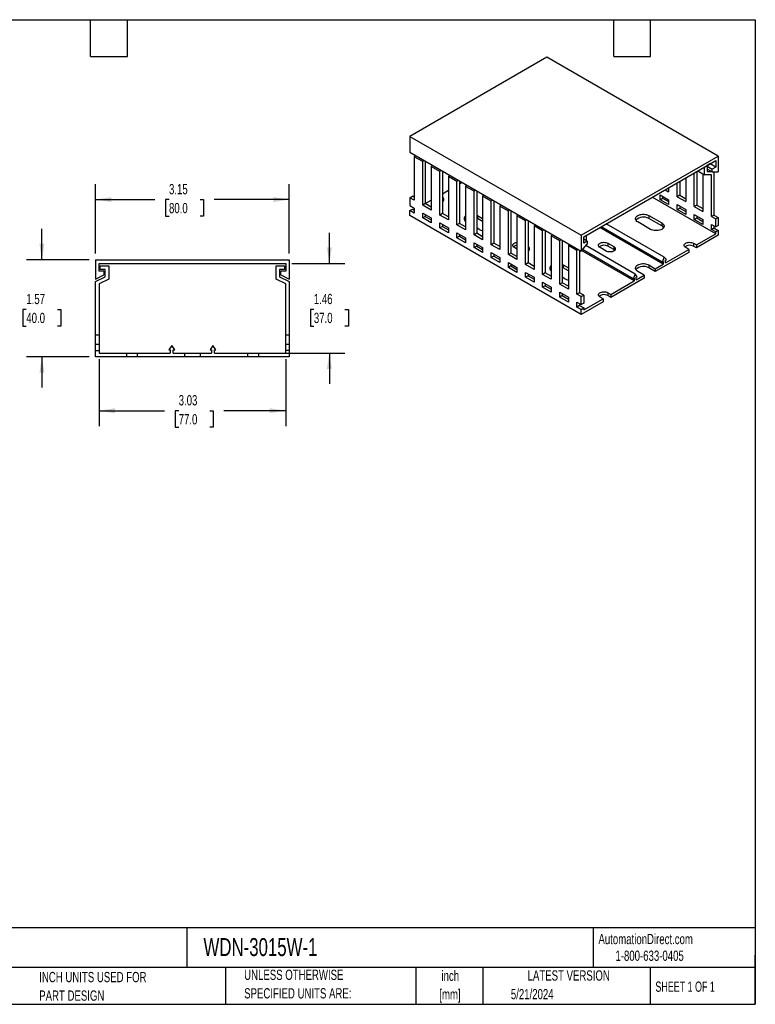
# Model space of a CAD drawing. Header units: inches. Extents: x 0.5 to 21.5, y 0.5 to 16.5.
# Tile 2 of 2: x 9.6 to 21.5, y 0.5 to 16.5. Entities that reach past the tile are written whole.
import ezdxf

# ---------------------------------------------------------------- set-up
doc = ezdxf.new("R2010")
doc.units = ezdxf.units.IN
doc.header["$LTSCALE"] = 2
doc.header["$MEASUREMENT"] = 0
doc.layers.add('DIMENSIONS', color=140, linetype='Continuous', lineweight=25)
doc.layers.add('TEXT', color=140, linetype='Continuous', lineweight=25)
doc.styles.add('SLDTEXTSTYLE0', font='TXT', dxfattribs={"width": 0.7})
doc.styles.add('SLDTEXTSTYLE1', font='TXT', dxfattribs={"width": 0.65})
doc.dimstyles.new('SLDDIMSTYLE0', dxfattribs={"dimtxt": 0.169922, "dimasz": 0.26, "dimexe": 0, "dimexo": 0.0625, "dimgap": 0.04248, "dimtad": 0, "dimtih": 1, "dimtoh": 1, "dimrnd": 1e-09, "dimzin": 12, "dimdsep": 46, "dimtxsty": 'SLDTEXTSTYLE0', "dimsah": 1, "dimcen": 0.09, "dimadec": 0, "dimazin": 3, "dimtfac": 1, "dimtofl": 0, "dimtmove": 0, "dimatfit": 3, "dimfxl": 0, "dimfrac": 2, "dimtolj": 1, "dimtzin": 12, "dimarcsym": 0})
doc.dimstyles.new('SLDDIMSTYLE3', dxfattribs={"dimtxt": 0.169922, "dimasz": 0.26, "dimexe": 0, "dimexo": 0.0625, "dimgap": 0.04248, "dimtad": 0, "dimtih": 1, "dimtoh": 1, "dimrnd": 1e-09, "dimzin": 12, "dimdsep": 46, "dimtxsty": 'SLDTEXTSTYLE0', "dimsah": 1, "dimcen": 0.09, "dimadec": 0, "dimazin": 3, "dimtfac": 1, "dimtmove": 0, "dimatfit": 0, "dimfxl": 0, "dimfrac": 2, "dimtolj": 1, "dimtzin": 12, "dimarcsym": 0})

# ---------------------------------------------------------------- blocks, each defined once
blk = doc.blocks.new('_D_4')
at = {"layer": 'DIMENSIONS'}
for p, q in [((10.84, 10.983), (10.84, 9.896)), ((13.871, 10.983), (13.871, 9.896)), ((10.84, 10.146), (11.903, 10.146)), ((12.133, 10.146), (12.076, 10.146)), ((12.076, 10.146), (12.076, 9.876)), ((12.638, 10.146), (12.695, 10.146)), ((12.695, 10.146), (12.695, 9.876)), ((13.871, 10.146), (12.868, 10.146)), ((12.076, 9.876), (12.133, 9.876)), ((12.695, 9.876), (12.638, 9.876))]:
    blk.add_line(p, q, dxfattribs=at)
for points in [[(10.84, 10.146), (11.1, 10.106), (11.1, 10.186)], [(13.871, 10.146), (13.611, 10.186), (13.611, 10.106)]]:
    blk.add_solid(points, dxfattribs=at)
at = {"layer": 'DIMENSIONS', "char_height": 0.1667, "attachment_point": 1, "style": 'SLDTEXTSTYLE0'}
for s, insert in [('3.03', (12.133, 10.399)), ('77.0', (12.133, 10.09))]:
    blk.add_mtext(s, dxfattribs=dict(at, insert=insert))
blk = doc.blocks.new('_D_5')
at = {"layer": 'DIMENSIONS'}
for p, q in [((14.581, 12.539), (14.581, 13.039)), ((13.971, 12.539), (14.831, 12.539)), ((14.329, 11.792), (14.272, 11.792)), ((14.272, 11.792), (14.272, 11.522)), ((14.834, 11.792), (14.891, 11.792)), ((14.891, 11.792), (14.891, 11.522)), ((14.272, 11.522), (14.329, 11.522)), ((14.891, 11.522), (14.834, 11.522)), ((12.767, 11.083), (14.831, 11.083)), ((14.581, 11.083), (14.581, 10.583))]:
    blk.add_line(p, q, dxfattribs=at)
for points in [[(14.581, 12.539), (14.621, 12.799), (14.541, 12.799)], [(14.581, 11.083), (14.541, 10.823), (14.621, 10.823)]]:
    blk.add_solid(points, dxfattribs=at)
at = {"layer": 'DIMENSIONS', "char_height": 0.1667, "attachment_point": 1, "style": 'SLDTEXTSTYLE0'}
for s, insert in [('1.46', (14.329, 12.045)), ('37.0', (14.329, 11.737))]:
    blk.add_mtext(s, dxfattribs=dict(at, insert=insert))
blk = doc.blocks.new('_D_6')
at = {"layer": 'DIMENSIONS'}
for p, q in [((10.781, 12.699), (10.781, 13.827)), ((13.93, 12.699), (13.93, 13.827)), ((10.781, 13.577), (11.746, 13.577)), ((11.976, 13.577), (11.919, 13.577)), ((11.919, 13.577), (11.919, 13.307)), ((12.481, 13.577), (12.538, 13.577)), ((12.538, 13.577), (12.538, 13.307)), ((13.93, 13.577), (12.712, 13.577)), ((11.919, 13.307), (11.976, 13.307)), ((12.538, 13.307), (12.481, 13.307))]:
    blk.add_line(p, q, dxfattribs=at)
for points in [[(10.781, 13.577), (11.041, 13.537), (11.041, 13.617)], [(13.93, 13.577), (13.67, 13.617), (13.67, 13.537)]]:
    blk.add_solid(points, dxfattribs=at)
at = {"layer": 'DIMENSIONS', "char_height": 0.1667, "attachment_point": 1, "style": 'SLDTEXTSTYLE0'}
for s, insert in [('3.15', (11.976, 13.83)), ('80.0', (11.976, 13.522))]:
    blk.add_mtext(s, dxfattribs=dict(at, insert=insert))
blk = doc.blocks.new('_D_7')
at = {"layer": 'DIMENSIONS'}
for p, q in [((9.911, 12.599), (9.911, 13.099)), ((10.681, 12.599), (9.661, 12.599)), ((9.658, 11.792), (9.601, 11.792)), ((9.601, 11.792), (9.601, 11.522)), ((10.163, 11.792), (10.22, 11.792)), ((10.22, 11.792), (10.22, 11.522)), ((9.601, 11.522), (9.658, 11.522)), ((10.22, 11.522), (10.163, 11.522)), ((10.681, 11.024), (9.661, 11.024)), ((9.911, 11.024), (9.911, 10.524))]:
    blk.add_line(p, q, dxfattribs=at)
for points in [[(9.911, 12.599), (9.951, 12.859), (9.871, 12.859)], [(9.911, 11.024), (9.871, 10.764), (9.951, 10.764)]]:
    blk.add_solid(points, dxfattribs=at)
at = {"layer": 'DIMENSIONS', "char_height": 0.1667, "attachment_point": 1, "style": 'SLDTEXTSTYLE0'}
for s, insert in [('1.57', (9.658, 12.045)), ('40.0', (9.658, 11.737))]:
    blk.add_mtext(s, dxfattribs=dict(at, insert=insert))

msp = doc.modelspace()

# ---------------------------------------------------------------- linework, layer by layer
for p, q in [((18.115, 15.89), (15.888, 14.604)), ((20.899, 14.282), (18.115, 15.89)), ((15.888, 14.604), (18.672, 12.997)), ((15.888, 14.604), (15.888, 14.347)), ((15.888, 14.347), (18.672, 12.74)), ((15.976, 14.296), (15.957, 14.274)), ((15.957, 14.274), (15.957, 13.567)), ((16.097, 14.194), (15.957, 14.274)), ((18.672, 12.997), (20.899, 14.282)), ((20.899, 14.282), (20.899, 14.025)), ((16.097, 14.194), (16.115, 14.215)), ((16.097, 13.487), (16.097, 14.194)), ((16.146, 14.197), (16.138, 14.188)), ((16.138, 14.188), (16.138, 13.511)), ((16.254, 14.135), (16.236, 14.114)), ((16.236, 14.114), (16.236, 13.406)), ((16.375, 14.033), (16.236, 14.114)), ((18.713, 12.973), (20.857, 14.21)), ((20.676, 13.979), (20.676, 14.106)), ((20.774, 14.162), (20.718, 14.13)), ((20.718, 14.13), (20.718, 14.033)), ((20.718, 14.122), (20.801, 14.073)), ((20.857, 14.106), (20.767, 14.158)), ((20.774, 14.162), (20.774, 14.162)), ((20.857, 14.106), (20.801, 14.073)), ((20.857, 14.21), (20.857, 14.106)), ((16.375, 14.033), (16.394, 14.055)), ((16.375, 13.326), (16.375, 14.033)), ((16.425, 14.037), (16.417, 14.028)), ((16.417, 14.028), (16.417, 13.35)), ((16.533, 13.974), (16.514, 13.953)), ((16.514, 13.953), (16.514, 13.246)), ((16.653, 13.873), (16.514, 13.953)), ((20.37, 13.929), (20.37, 13.543)), ((20.509, 13.463), (20.509, 14.009)), ((20.551, 14.033), (20.551, 13.487)), ((20.567, 14.043), (20.676, 13.979)), ((20.648, 13.995), (20.648, 13.382)), ((20.787, 13.979), (20.676, 13.979)), ((20.801, 14.025), (20.718, 14.073)), ((20.718, 14.033), (20.787, 14.033)), ((20.787, 13.302), (20.787, 13.979)), ((20.801, 14.025), (20.801, 14.073)), ((20.801, 14.025), (20.899, 14.025)), ((20.829, 14.025), (20.829, 13.326)), ((16.653, 13.873), (16.672, 13.894)), ((16.653, 13.165), (16.653, 13.873)), ((16.703, 13.876), (16.695, 13.867)), ((16.695, 13.867), (16.695, 13.189)), ((16.695, 13.832), (16.737, 13.856)), ((16.811, 13.814), (16.793, 13.792)), ((16.793, 13.792), (16.793, 13.085)), ((16.932, 13.712), (16.793, 13.792)), ((20.077, 13.76), (20.091, 13.752)), ((20.091, 13.768), (20.091, 13.704)), ((20.231, 13.623), (20.231, 13.849)), ((20.272, 13.873), (20.272, 13.647)), ((15.888, 13.607), (15.93, 13.631)), ((15.888, 13.607), (15.888, 13.479)), ((15.957, 13.567), (15.888, 13.607)), ((15.957, 13.615), (15.93, 13.631)), ((16.417, 13.672), (16.514, 13.728)), ((16.932, 13.712), (16.95, 13.733)), ((16.932, 13.005), (16.932, 13.712)), ((16.981, 13.715), (16.974, 13.706)), ((16.974, 13.706), (16.974, 13.029)), ((17.09, 13.653), (17.071, 13.632)), ((17.071, 13.632), (17.071, 12.924)), ((17.21, 13.551), (17.071, 13.632)), ((20.857, 13.021), (19.827, 13.615)), ((19.952, 13.655), (20.091, 13.575)), ((19.952, 13.575), (19.952, 13.655)), ((19.994, 13.631), (19.994, 13.599)), ((20.036, 13.736), (20.091, 13.704)), ((20.272, 13.647), (20.231, 13.623)), ((20.231, 13.623), (20.37, 13.543)), ((20.272, 13.647), (20.37, 13.591)), ((15.888, 13.479), (15.957, 13.439)), ((16.138, 13.511), (16.097, 13.487)), ((16.236, 13.406), (16.097, 13.487)), ((16.138, 13.511), (16.236, 13.567)), ((16.236, 13.455), (16.138, 13.511)), ((17.21, 13.551), (17.229, 13.573)), ((17.21, 12.844), (17.21, 13.551)), ((17.26, 13.555), (17.252, 13.545)), ((17.252, 13.545), (17.252, 12.868)), ((17.368, 13.492), (17.349, 13.471)), ((17.349, 13.471), (17.349, 12.764)), ((17.489, 13.39), (17.349, 13.471)), ((19.952, 13.575), (19.994, 13.599)), ((20.091, 13.495), (19.952, 13.575)), ((19.994, 13.599), (20.091, 13.543)), ((20.091, 13.575), (20.091, 13.495)), ((20.231, 13.495), (20.37, 13.414)), ((20.231, 13.414), (20.231, 13.495)), ((20.272, 13.471), (20.272, 13.439)), ((20.551, 13.487), (20.509, 13.463)), ((20.509, 13.463), (20.648, 13.382)), ((20.551, 13.487), (20.648, 13.431)), ((15.888, 13.398), (15.93, 13.422)), ((15.888, 13.318), (15.888, 13.398)), ((15.957, 13.358), (15.888, 13.398)), ((18.672, 11.711), (15.888, 13.318)), ((15.93, 13.422), (15.957, 13.406)), ((15.957, 13.439), (15.957, 13.358)), ((16.097, 13.358), (16.236, 13.278)), ((16.097, 13.278), (16.097, 13.358)), ((16.138, 13.302), (16.097, 13.278)), ((16.138, 13.334), (16.138, 13.302)), ((16.138, 13.302), (16.236, 13.246)), ((16.417, 13.35), (16.375, 13.326)), ((16.514, 13.246), (16.375, 13.326)), ((16.514, 13.294), (16.417, 13.35)), ((16.974, 13.325), (16.987, 13.318)), ((16.987, 13.318), (17.071, 13.27)), ((16.987, 13.318), (16.987, 13.27)), ((17.489, 13.39), (17.507, 13.412)), ((17.489, 12.683), (17.489, 13.39)), ((17.538, 13.394), (17.53, 13.385)), ((17.53, 13.385), (17.53, 12.707)), ((17.646, 13.332), (17.628, 13.31)), ((17.628, 13.31), (17.628, 12.603)), ((17.767, 13.23), (17.628, 13.31)), ((19.771, 13.318), (19.98, 13.197)), ((19.771, 13.318), (19.771, 13.27)), ((20.231, 13.414), (20.272, 13.439)), ((20.37, 13.334), (20.231, 13.414)), ((20.272, 13.439), (20.37, 13.382)), ((20.37, 13.414), (20.37, 13.334)), ((20.509, 13.334), (20.648, 13.254)), ((20.509, 13.254), (20.509, 13.334)), ((20.551, 13.31), (20.551, 13.278)), ((20.829, 13.326), (20.787, 13.302)), ((20.787, 13.302), (20.857, 13.262)), ((20.829, 13.326), (20.899, 13.286)), ((20.857, 13.262), (20.899, 13.286)), ((20.899, 13.286), (20.899, 13.157)), ((16.236, 13.197), (16.097, 13.278)), ((16.236, 13.278), (16.236, 13.197)), ((16.375, 13.197), (16.514, 13.117)), ((16.375, 13.117), (16.375, 13.197)), ((16.417, 13.141), (16.375, 13.117)), ((16.417, 13.173), (16.417, 13.141)), ((16.417, 13.141), (16.514, 13.085)), ((16.695, 13.189), (16.653, 13.165)), ((16.793, 13.085), (16.653, 13.165)), ((16.793, 13.133), (16.695, 13.189)), ((16.987, 13.27), (16.974, 13.277)), ((17.071, 13.222), (16.987, 13.27)), ((17.767, 13.23), (17.785, 13.251)), ((17.767, 12.523), (17.767, 13.23)), ((17.817, 13.233), (17.809, 13.224)), ((17.809, 13.224), (17.809, 12.547)), ((17.925, 13.171), (17.906, 13.149)), ((17.906, 13.149), (17.906, 12.442)), ((18.045, 13.069), (17.906, 13.149)), ((20.005, 12.529), (18.975, 13.124)), ((19.987, 12.562), (18.995, 13.135)), ((20.022, 12.64), (19.08, 13.184)), ((19.799, 13.093), (19.59, 13.214)), ((19.98, 13.149), (19.771, 13.27)), ((19.98, 13.197), (19.98, 13.149)), ((20.509, 13.254), (20.551, 13.278)), ((20.648, 13.173), (20.509, 13.254)), ((20.551, 13.278), (20.648, 13.222)), ((20.648, 13.254), (20.648, 13.173)), ((20.787, 13.173), (20.857, 13.133)), ((20.787, 13.093), (20.787, 13.173)), ((20.829, 13.149), (20.829, 13.117)), ((20.857, 13.133), (20.857, 13.262)), ((20.899, 13.157), (20.857, 13.133)), ((16.514, 13.037), (16.375, 13.117)), ((16.514, 13.117), (16.514, 13.037)), ((16.653, 13.037), (16.793, 12.956)), ((16.653, 12.956), (16.653, 13.037)), ((16.695, 12.98), (16.653, 12.956)), ((16.695, 13.013), (16.695, 12.98)), ((16.695, 12.98), (16.793, 12.924)), ((16.974, 13.029), (16.932, 13.005)), ((17.071, 12.924), (16.932, 13.005)), ((17.015, 13.093), (16.974, 13.117)), ((17.071, 12.972), (16.974, 13.029)), ((18.045, 13.069), (18.064, 13.09)), ((18.045, 12.362), (18.045, 13.069)), ((18.095, 13.072), (18.087, 13.063)), ((18.087, 13.063), (18.087, 12.386)), ((18.203, 13.01), (18.185, 12.989)), ((18.185, 12.989), (18.185, 12.281)), ((18.324, 12.908), (18.185, 12.989)), ((18.672, 12.997), (18.672, 12.74)), ((18.713, 12.868), (18.713, 12.973)), ((18.755, 12.997), (18.755, 12.908)), ((20.544, 12.84), (20.857, 13.021)), ((20.899, 12.997), (20.544, 12.792)), ((20.787, 13.093), (20.829, 13.117)), ((20.857, 13.053), (20.787, 13.093)), ((20.829, 13.117), (20.899, 13.077)), ((20.899, 13.077), (20.857, 13.053)), ((20.857, 13.021), (20.857, 13.053)), ((20.899, 13.077), (20.899, 12.997)), ((16.793, 12.876), (16.653, 12.956)), ((16.793, 12.956), (16.793, 12.876)), ((16.932, 12.876), (17.071, 12.796)), ((16.932, 12.796), (16.932, 12.876)), ((16.974, 12.82), (16.932, 12.796)), ((16.974, 12.852), (16.974, 12.82)), ((16.974, 12.82), (17.071, 12.764)), ((17.252, 12.868), (17.21, 12.844)), ((17.349, 12.764), (17.21, 12.844)), ((17.349, 12.812), (17.252, 12.868)), ((18.324, 12.908), (18.342, 12.93)), ((18.324, 12.201), (18.324, 12.908)), ((18.373, 12.912), (18.365, 12.903)), ((18.365, 12.903), (18.365, 12.225)), ((18.481, 12.849), (18.463, 12.828)), ((18.463, 12.828), (18.463, 12.121)), ((18.602, 12.748), (18.463, 12.828)), ((18.672, 12.74), (18.769, 12.852)), ((18.769, 12.9), (18.713, 12.932)), ((18.769, 12.9), (18.713, 12.868)), ((19.549, 12.367), (18.749, 12.829)), ((18.769, 12.9), (18.769, 12.852)), ((19.103, 12.868), (19.201, 12.812)), ((19.103, 12.868), (19.103, 12.82)), ((19.201, 12.764), (19.103, 12.82)), ((19.201, 12.812), (19.201, 12.764)), ((20.495, 12.868), (20.544, 12.84)), ((20.495, 12.868), (20.495, 12.82)), ((20.544, 12.792), (20.495, 12.82)), ((20.544, 12.84), (20.544, 12.792)), ((17.071, 12.715), (16.932, 12.796)), ((17.071, 12.796), (17.071, 12.715)), ((17.21, 12.715), (17.349, 12.635)), ((17.21, 12.635), (17.21, 12.715)), ((17.252, 12.659), (17.21, 12.635)), ((17.252, 12.691), (17.252, 12.659)), ((17.252, 12.659), (17.349, 12.603)), ((17.53, 12.707), (17.489, 12.683)), ((17.628, 12.603), (17.489, 12.683)), ((17.628, 12.651), (17.53, 12.707)), ((17.628, 12.772), (17.586, 12.796)), ((18.602, 12.748), (18.621, 12.769)), ((18.602, 12.04), (18.602, 12.748)), ((18.652, 12.751), (18.644, 12.742)), ((18.644, 12.742), (18.644, 12.064)), ((19.532, 12.256), (18.679, 12.748)), ((19.514, 12.289), (18.692, 12.763)), ((19.075, 12.739), (18.978, 12.796)), ((20.419, 12.719), (19.876, 12.406)), ((20.022, 12.64), (19.987, 12.562)), ((20.056, 12.602), (20.022, 12.64)), ((20.039, 12.548), (20.419, 12.768)), ((20.419, 12.768), (20.37, 12.796)), ((20.419, 12.768), (20.419, 12.719)), ((10.781, 12.599), (10.781, 12.284)), ((10.781, 12.599), (13.93, 12.599)), ((10.84, 12.539), (13.871, 12.539)), ((10.84, 12.412), (10.84, 12.539)), ((10.859, 12.441), (10.859, 12.5)), ((10.859, 12.5), (10.997, 12.5)), ((10.997, 12.5), (10.997, 12.286)), ((13.714, 12.286), (13.714, 12.5)), ((13.714, 12.5), (13.852, 12.5)), ((13.852, 12.5), (13.852, 12.441)), ((13.871, 12.539), (13.871, 12.412)), ((13.93, 12.599), (13.93, 12.284)), ((17.349, 12.555), (17.21, 12.635)), ((17.349, 12.635), (17.349, 12.555)), ((17.489, 12.555), (17.628, 12.474)), ((17.489, 12.474), (17.489, 12.555)), ((17.53, 12.498), (17.489, 12.474)), ((17.53, 12.531), (17.53, 12.498)), ((17.53, 12.498), (17.628, 12.442)), ((17.809, 12.547), (17.767, 12.523)), ((17.906, 12.442), (17.767, 12.523)), ((17.906, 12.49), (17.809, 12.547)), ((18.365, 12.521), (18.379, 12.514)), ((18.379, 12.514), (18.463, 12.466)), ((18.379, 12.514), (18.379, 12.466)), ((19.771, 12.514), (19.876, 12.454)), ((19.771, 12.514), (19.771, 12.466)), ((19.876, 12.454), (20.005, 12.529)), ((19.987, 12.562), (20.005, 12.572)), ((20.005, 12.572), (20.005, 12.529)), ((20.039, 12.592), (20.056, 12.602)), ((20.039, 12.548), (20.039, 12.592)), ((10.781, 12.284), (10.919, 12.352)), ((10.781, 12.244), (10.938, 12.323)), ((10.919, 12.412), (10.84, 12.412)), ((10.938, 12.441), (10.859, 12.441)), ((10.919, 12.412), (10.919, 12.352)), ((10.938, 12.323), (10.938, 12.441)), ((13.852, 12.441), (13.773, 12.441)), ((13.773, 12.441), (13.773, 12.323)), ((13.773, 12.323), (13.93, 12.244)), ((13.793, 12.352), (13.793, 12.412)), ((13.871, 12.412), (13.793, 12.412)), ((13.793, 12.352), (13.93, 12.284)), ((17.628, 12.394), (17.489, 12.474)), ((17.628, 12.474), (17.628, 12.394)), ((17.767, 12.394), (17.906, 12.314)), ((17.767, 12.314), (17.767, 12.394)), ((17.809, 12.338), (17.767, 12.314)), ((17.809, 12.37), (17.809, 12.338)), ((17.809, 12.338), (17.906, 12.281)), ((18.087, 12.386), (18.045, 12.362)), ((18.185, 12.281), (18.045, 12.362)), ((18.185, 12.33), (18.087, 12.386)), ((18.379, 12.466), (18.365, 12.473)), ((18.463, 12.418), (18.379, 12.466)), ((19.549, 12.367), (19.514, 12.289)), ((19.583, 12.329), (19.549, 12.367)), ((19.565, 12.275), (19.695, 12.35)), ((19.565, 12.318), (19.583, 12.329)), ((19.695, 12.35), (19.59, 12.41)), ((19.695, 12.35), (19.695, 12.301)), ((19.876, 12.406), (19.771, 12.466)), ((19.876, 12.454), (19.876, 12.406)), ((10.781, 11.378), (10.781, 12.244)), ((10.997, 12.286), (10.84, 12.208)), ((10.84, 12.208), (10.84, 11.378)), ((13.871, 12.208), (13.714, 12.286)), ((13.871, 11.378), (13.871, 12.208)), ((13.93, 12.244), (13.93, 11.378)), ((17.906, 12.233), (17.767, 12.314)), ((17.906, 12.314), (17.906, 12.233)), ((18.045, 12.233), (18.185, 12.153)), ((18.045, 12.153), (18.045, 12.233)), ((18.087, 12.177), (18.045, 12.153)), ((18.087, 12.209), (18.087, 12.177)), ((18.087, 12.177), (18.185, 12.121)), ((18.365, 12.225), (18.324, 12.201)), ((18.463, 12.121), (18.324, 12.201)), ((18.407, 12.289), (18.365, 12.314)), ((18.463, 12.169), (18.365, 12.225)), ((19.695, 12.301), (19.152, 11.988)), ((19.152, 12.036), (19.532, 12.256)), ((19.514, 12.289), (19.532, 12.299)), ((19.532, 12.299), (19.532, 12.256)), ((19.565, 12.275), (19.565, 12.318)), ((18.185, 12.072), (18.045, 12.153)), ((18.185, 12.153), (18.185, 12.072)), ((18.324, 12.072), (18.463, 11.992)), ((18.324, 11.992), (18.324, 12.072)), ((18.365, 12.016), (18.324, 11.992)), ((18.365, 12.048), (18.365, 12.016)), ((18.365, 12.016), (18.463, 11.96)), ((18.644, 12.064), (18.602, 12.04)), ((18.672, 12), (18.602, 12.04)), ((18.713, 12.024), (18.644, 12.064)), ((18.672, 12), (18.713, 12.024)), ((18.672, 11.872), (18.672, 12)), ((18.713, 12.024), (18.713, 11.896)), ((19.103, 12.064), (19.152, 12.036)), ((19.103, 12.064), (19.103, 12.016)), ((19.152, 11.988), (19.103, 12.016)), ((19.152, 12.036), (19.152, 11.988)), ((18.463, 11.912), (18.324, 11.992)), ((18.463, 11.992), (18.463, 11.912)), ((18.602, 11.912), (18.672, 11.872)), ((18.602, 11.831), (18.602, 11.912)), ((18.644, 11.856), (18.602, 11.831)), ((18.644, 11.888), (18.644, 11.856)), ((18.644, 11.856), (18.713, 11.815)), ((19.027, 11.916), (18.672, 11.711)), ((18.713, 11.896), (18.672, 11.872)), ((18.713, 11.783), (19.027, 11.964)), ((19.027, 11.964), (18.978, 11.992)), ((19.027, 11.964), (19.027, 11.916)), ((18.672, 11.791), (18.602, 11.831)), ((18.672, 11.791), (18.713, 11.815)), ((18.672, 11.711), (18.672, 11.791)), ((18.713, 11.815), (18.713, 11.783)), ((10.781, 11.378), (10.84, 11.378)), ((10.781, 11.221), (10.781, 11.378)), ((10.84, 11.378), (10.84, 11.221)), ((13.871, 11.378), (13.93, 11.378)), ((13.871, 11.221), (13.871, 11.378)), ((13.93, 11.378), (13.93, 11.221)), ((10.84, 11.221), (10.781, 11.221)), ((10.781, 11.122), (10.781, 11.221)), ((10.84, 11.221), (10.84, 11.122)), ((12.021, 11.207), (11.972, 11.136)), ((12.07, 11.136), (12.021, 11.207)), ((12.69, 11.207), (12.642, 11.136)), ((12.739, 11.136), (12.69, 11.207)), ((13.93, 11.221), (13.871, 11.221)), ((13.871, 11.122), (13.871, 11.221)), ((13.93, 11.221), (13.93, 11.122)), ((10.781, 11.024), (10.781, 11.122)), ((10.781, 11.122), (10.84, 11.122)), ((10.84, 11.122), (10.84, 11.083)), ((10.84, 11.083), (11.283, 11.083)), ((11.283, 11.083), (11.283, 11.024)), ((11.283, 11.083), (11.46, 11.083)), ((11.46, 11.083), (11.46, 11.024)), ((11.46, 11.083), (11.997, 11.083)), ((11.972, 11.136), (11.997, 11.136)), ((11.997, 11.136), (11.997, 11.083)), ((12.045, 11.136), (12.07, 11.136)), ((12.045, 11.083), (12.045, 11.136)), ((12.045, 11.083), (12.228, 11.083)), ((12.228, 11.083), (12.228, 11.024)), ((12.228, 11.083), (12.484, 11.083)), ((12.484, 11.083), (12.667, 11.083)), ((12.484, 11.083), (12.484, 11.024)), ((12.642, 11.136), (12.667, 11.136)), ((12.667, 11.136), (12.667, 11.083)), ((12.714, 11.136), (12.739, 11.136)), ((12.714, 11.083), (12.714, 11.136)), ((12.714, 11.083), (13.251, 11.083)), ((13.251, 11.083), (13.251, 11.024)), ((13.251, 11.083), (13.428, 11.083)), ((13.428, 11.083), (13.428, 11.024)), ((13.428, 11.083), (13.871, 11.083)), ((13.93, 11.122), (13.871, 11.122)), ((13.871, 11.083), (13.871, 11.122)), ((13.93, 11.122), (13.93, 11.024)), ((11.283, 11.024), (10.781, 11.024)), ((11.46, 11.024), (11.283, 11.024)), ((12.228, 11.024), (11.46, 11.024)), ((12.484, 11.024), (12.228, 11.024)), ((13.251, 11.024), (12.484, 11.024)), ((13.428, 11.024), (13.251, 11.024)), ((13.93, 11.024), (13.428, 11.024))]:
    msp.add_line(p, q)
at = {"flags": 128}
for points in [[(16.432, 13.555), (16.428, 13.559), (16.417, 13.567)], [(19.59, 13.214), (19.576, 13.223), (19.565, 13.235), (19.557, 13.247), (19.553, 13.259), (19.553, 13.272), (19.557, 13.285), (19.565, 13.297), (19.576, 13.308), (19.59, 13.318), (19.607, 13.326), (19.627, 13.333), (19.648, 13.337), (19.67, 13.339), (19.692, 13.339), (19.714, 13.337), (19.735, 13.333), (19.754, 13.326), (19.771, 13.318)], [(19.98, 13.197), (19.994, 13.188), (20.006, 13.176), (20.013, 13.164), (20.017, 13.152), (20.017, 13.139), (20.013, 13.126), (20.006, 13.114), (19.994, 13.103), (19.98, 13.093), (19.963, 13.085), (19.944, 13.078), (19.923, 13.074), (19.901, 13.072), (19.878, 13.072), (19.857, 13.074), (19.836, 13.078), (19.816, 13.085), (19.799, 13.093)], [(17.586, 12.796), (17.574, 12.804), (17.566, 12.814), (17.561, 12.824), (17.56, 12.835), (17.563, 12.845), (17.57, 12.855), (17.58, 12.864), (17.593, 12.872), (17.608, 12.877), (17.626, 12.881), (17.628, 12.882)], [(18.978, 12.796), (18.966, 12.804), (18.958, 12.814), (18.953, 12.824), (18.952, 12.835), (18.955, 12.845), (18.962, 12.855), (18.972, 12.864), (18.985, 12.872), (19, 12.877), (19.018, 12.881), (19.036, 12.883), (19.054, 12.882), (19.072, 12.88), (19.089, 12.875), (19.103, 12.868)], [(19.201, 12.812), (19.212, 12.803), (19.221, 12.794), (19.225, 12.784), (19.226, 12.773), (19.224, 12.762), (19.217, 12.752), (19.207, 12.743), (19.194, 12.736), (19.178, 12.73), (19.161, 12.726), (19.143, 12.725), (19.124, 12.725), (19.106, 12.728), (19.09, 12.733), (19.075, 12.739)], [(20.37, 12.796), (20.358, 12.804), (20.35, 12.814), (20.345, 12.824), (20.344, 12.835), (20.347, 12.845), (20.354, 12.855), (20.364, 12.864), (20.377, 12.872), (20.392, 12.877), (20.41, 12.881), (20.428, 12.883), (20.446, 12.882), (20.464, 12.88), (20.481, 12.875), (20.495, 12.868)], [(17.824, 12.751), (17.82, 12.755), (17.809, 12.764)], [(19.216, 12.751), (19.212, 12.755), (19.201, 12.764)], [(19.59, 12.41), (19.576, 12.42), (19.565, 12.431), (19.557, 12.443), (19.553, 12.456), (19.553, 12.469), (19.557, 12.481), (19.565, 12.493), (19.576, 12.505), (19.59, 12.514), (19.607, 12.523), (19.627, 12.529), (19.648, 12.534), (19.67, 12.536), (19.692, 12.536), (19.714, 12.534), (19.735, 12.529), (19.754, 12.523), (19.771, 12.514)], [(18.978, 11.992), (18.966, 12), (18.958, 12.01), (18.953, 12.02), (18.952, 12.031), (18.955, 12.042), (18.962, 12.051), (18.972, 12.06), (18.985, 12.068), (19, 12.074), (19.018, 12.078), (19.036, 12.079), (19.054, 12.079), (19.072, 12.076), (19.089, 12.071), (19.103, 12.064)]]:
    msp.add_lwpolyline(points, dxfattribs=at)
for centre, radius, start, end in [((16.403, 13.579), 0.0388, 291.1173, 68.8827), ((16.822, 13.266), 0.052, 124.7751, 235.2249), ((19.683, 13.121), 0.172, 59.3618, 135.7907), ((16.839, 13.202), 0.0742, 128.6768, 147.9992), ((19.942, 13.077), 0.0817, 32.5887, 62.0011), ((17.095, 13.238), 0.166, 241.0945, 261.4968), ((17.637, 12.735), 0.0986, 95.55, 132.6197), ((17.795, 12.776), 0.0388, 291.1173, 68.8827), ((19.042, 12.71), 0.126, 60.7108, 129.0749), ((20.434, 12.71), 0.126, 60.7108, 129.0749), ((18.214, 12.462), 0.052, 124.7751, 235.2249), ((19.683, 12.318), 0.172, 59.3618, 135.7907), ((18.231, 12.399), 0.0742, 128.6768, 147.9992), ((18.487, 12.435), 0.166, 241.0945, 261.4968), ((19.042, 11.907), 0.126, 60.7108, 129.0749)]:
    msp.add_arc(centre, radius, start, end)
at = {"layer": 'TEXT'}
for p, q in [((0.5, 16.5), (21.5, 16.5)), ((10.7, 15.9), (10.7, 16.5)), ((11.3, 15.9), (11.3, 16.5)), ((19.2, 15.9), (19.2, 16.5)), ((19.8, 15.9), (19.8, 16.5)), ((21.5, 16.5), (21.5, 0.5)), ((10.7, 15.9), (11.3, 15.9)), ((19.2, 15.9), (19.8, 15.9)), ((21.5, 1.742), (0.5, 1.742)), ((12.264, 1.742), (12.264, 1.1)), ((18.864, 1.742), (18.864, 1.1)), ((21.5, 0.5), (21.5, 1.3)), ((21.5, 1.1), (0.5, 1.1)), ((12.896, 1.1), (12.896, 0.5)), ((15.986, 1.1), (15.986, 0.5)), ((17.072, 1.1), (17.072, 0.5)), ((19.791, 1.1), (19.791, 0.5)), ((0.5, 0.5), (21.5, 0.5))]:
    msp.add_line(p, q, dxfattribs=at)

# ---------------------------------------------------------------- texts
for s, insert, char_height, attachment_point, style in [('AutomationDirect.com', (18.952, 1.644), 0.16667, 1, 'SLDTEXTSTYLE0'), ('WDN-3015W-1', (12.536, 1.576), 0.29167, 1, 'SLDTEXTSTYLE0'), ('1-800-633-0405', (19.228, 1.373), 0.16667, 1, 'SLDTEXTSTYLE0'), ('INCH UNITS USED FOR', (9.868, 1.026), 0.16667, 1, 'SLDTEXTSTYLE0'), ('UNLESS OTHERWISE', (13.197, 1.063), 0.16667, 1, 'SLDTEXTSTYLE0'), ('inch', (16.545, 1.047), 0.1667, 2, 'SLDTEXTSTYLE0'), ('LATEST VERSION', (18.469, 1.052), 0.16667, 2, 'SLDTEXTSTYLE0'), ('SHEET 1 OF 1', (19.877, 0.87), 0.16667, 1, 'SLDTEXTSTYLE1'), ('PART DESIGN', (9.868, 0.725), 0.16667, 1, 'SLDTEXTSTYLE0'), ('SPECIFIED UNITS ARE:', (13.197, 0.762), 0.16667, 1, 'SLDTEXTSTYLE0'), ('[mm]', (16.54, 0.746), 0.1667, 2, 'SLDTEXTSTYLE0'), ('5/21/2024', (17.529, 0.749), 0.1667, 1, 'SLDTEXTSTYLE0')]:
    msp.add_mtext(s, dxfattribs=dict(at, insert=insert, char_height=char_height, attachment_point=attachment_point, style=style))

# ---------------------------------------------------------------- dimensions: what is measured, and where the dimension line sits
at = {"layer": 'DIMENSIONS'}
for base, p1, p2, picture, middle in [((13.93, 13.577), (10.781, 12.599), (13.93, 12.599), '_D_6', (12.229, 13.577)), ((10.84, 10.146), (13.871, 11.083), (10.84, 11.083), '_D_4', (12.385, 10.146))]:
    dim = msp.add_linear_dim(base=base, p1=p1, p2=p2, dimstyle='SLDDIMSTYLE0', dxfattribs=at)
    dim.commit()
    dim.dimension.update_dxf_attribs({"geometry": picture, "text_midpoint": middle, "dimtype": 160})
for base, p1, p2, picture, middle in [((9.9106, 11.0237), (10.7807, 12.5985), (10.7807, 11.0237), '_D_7', (9.9106, 11.7919)), ((14.581, 12.539), (12.667, 11.083), (13.871, 12.539), '_D_5', (14.581, 11.792))]:
    dim = msp.add_linear_dim(base=base, p1=p1, p2=p2, angle=90, dimstyle='SLDDIMSTYLE3', dxfattribs=at)
    dim.commit()
    dim.dimension.update_dxf_attribs({"geometry": picture, "text_midpoint": middle, "dimtype": 160})

doc.saveas('drawing.dxf')
